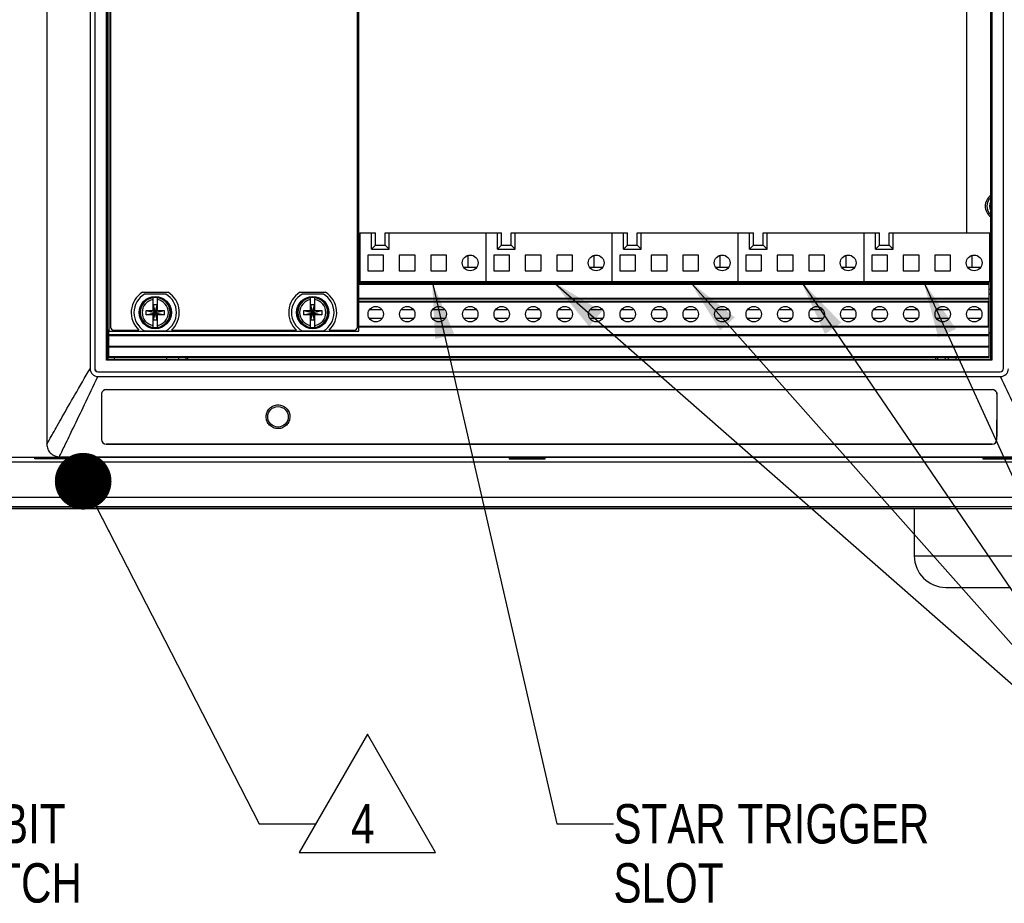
# Model space of a CAD drawing. Header units: inches. Extents: x 0 to 34, y 0 to 22.
# Tile 16 of 43: x 5.4 to 8.5, y 11.5 to 14.3. Entities that reach past the tile are written whole.
import ezdxf

# ---------------------------------------------------------------- set-up
doc = ezdxf.new("R2010")
doc.units = ezdxf.units.IN
doc.header["$LTSCALE"] = 1.87
doc.header["$MEASUREMENT"] = 0
doc.layers.get('0').update_dxf_attribs({"linetype": 'CONTINUOUS'})
for name, color, linetype in [('02___PRT_ALL_AXES', 7, 'CONTINUOUS'), ('3_ALL_AXES', 7, 'CONTINUOUS'), ('DETAIL', 7, 'CONTINUOUS')]:
    doc.layers.add(name, color=color, linetype=linetype)
doc.styles.get("Standard").update_dxf_attribs({"font": 'txt', "width": 0.8})
doc.dimstyles.get("Standard").update_dxf_attribs({"dimtxt": 0.125, "dimasz": 0.18, "dimexe": 0.18, "dimexo": 0.0625, "dimgap": 0.09, "dimtad": 0, "dimtih": 1, "dimtoh": 1, "dimdec": 3, "dimzin": 4, "dimdsep": 46, "dimtxsty": 'STANDARD', "dimblk": '_FILLED', "dimblk1": '_FILLED', "dimblk2": '_FILLED', "dimcen": 0.09, "dimadec": 0, "dimazin": 0, "dimtol": 1, "dimtp": 0.01, "dimtm": 0.01, "dimtfac": 1, "dimtdec": 3, "dimtofl": 0, "dimtmove": 0, "dimatfit": 3, "dimldrblk": '_FILLED', "dimfxl": 1, "dimtolj": 1, "dimtzin": 4, "dimarcsym": 0})

# ---------------------------------------------------------------- blocks, each defined once
blk = doc.blocks.new('_FILLED')
at = {"color": 0, "linetype": 'BYBLOCK'}
blk.add_solid([(0, 0), (-1, 0.174), (-1, -0.174)], dxfattribs=at)
blk = doc.blocks.new('FLAG_TRIANGLE_BL12', base_point=(6.4399, 11.8112))
at = {"layer": 'DETAIL', "color": 2, "linetype": 'CONTINUOUS'}
for p, q in [((6.5037, 11.9985), (6.2874, 11.6239)), ((6.72, 11.6239), (6.5037, 11.9985)), ((6.1599, 11.7147), (6.3399, 11.7147)), ((6.2874, 11.6239), (6.72, 11.6239))]:
    blk.add_line(p, q, dxfattribs=at)
at = {"layer": 'DETAIL', "color": 2, "linetype": 'CONTINUOUS', "width": 0.8}
blk.add_text('4', height=0.125, dxfattribs=at).set_placement((6.452, 11.6522))

msp = doc.modelspace()

# ---------------------------------------------------------------- linework, layer by layer
at = {"color": 7, "linetype": 'CONTINUOUS'}
for p, q in [((5.48605, 15.99543), (5.48605, 12.91893)), ((5.62355, 15.92043), (5.62355, 13.15843)), ((5.63813, 15.92036), (5.63813, 13.1585)), ((5.63839, 15.92009), (5.63839, 13.15876)), ((8.52272, 13.15876), (8.52272, 15.92009)), ((8.52298, 13.1585), (8.52298, 15.92036)), ((5.67522, 13.18559), (5.67522, 15.89327)), ((5.67805, 15.89043), (5.67805, 13.18843)), ((8.48305, 13.18843), (8.48305, 15.89043)), ((8.48589, 15.89327), (8.48589, 13.18559)), ((5.6883, 15.79395), (5.6883, 13.29045)), ((6.4723, 13.29045), (6.4723, 15.79395)), ((6.48005, 13.58948), (6.52905, 13.58948)), ((6.48005, 13.58948), (6.48005, 13.43495)), ((6.51655, 13.53761), (6.51655, 13.58948)), ((6.52905, 13.55011), (6.52905, 13.58948)), ((6.56005, 13.58948), (6.92905, 13.58948)), ((6.56005, 13.55011), (6.56005, 13.58948)), ((6.57255, 13.53761), (6.57255, 13.58948)), ((6.88005, 13.58948), (6.88005, 13.43495)), ((6.91655, 13.53761), (6.91655, 13.58948)), ((6.92905, 13.55011), (6.92905, 13.58948)), ((6.96005, 13.58948), (7.32905, 13.58948)), ((6.96005, 13.55011), (6.96005, 13.58948)), ((6.97255, 13.53761), (6.97255, 13.58948)), ((7.28005, 13.58948), (7.28005, 13.43495)), ((7.31655, 13.53761), (7.31655, 13.58948)), ((7.32905, 13.55011), (7.32905, 13.58948)), ((7.36005, 13.58948), (7.72905, 13.58948)), ((7.36005, 13.55011), (7.36005, 13.58948)), ((7.37255, 13.53761), (7.37255, 13.58948)), ((7.68005, 13.58948), (7.68005, 13.43495)), ((7.71655, 13.53761), (7.71655, 13.58948)), ((7.72905, 13.55011), (7.72905, 13.58948)), ((7.76005, 13.58948), (8.12905, 13.58948)), ((7.76005, 13.55011), (7.76005, 13.58948)), ((7.77255, 13.53761), (7.77255, 13.58948)), ((8.08005, 13.58948), (8.08005, 13.43495)), ((8.11655, 13.53761), (8.11655, 13.58948)), ((8.12905, 13.55011), (8.12905, 13.58948)), ((8.16005, 13.58948), (8.48005, 13.58948)), ((8.16005, 13.55011), (8.16005, 13.58948)), ((8.17255, 13.53761), (8.17255, 13.58948)), ((8.48005, 13.43495), (8.48005, 13.58948)), ((6.52905, 13.55011), (6.51655, 13.53761)), ((6.51655, 13.53761), (6.57255, 13.53761)), ((6.52905, 13.55011), (6.56005, 13.55011)), ((6.56005, 13.55011), (6.57255, 13.53761)), ((6.92905, 13.55011), (6.91655, 13.53761)), ((6.91655, 13.53761), (6.97255, 13.53761)), ((6.92905, 13.55011), (6.96005, 13.55011)), ((6.96005, 13.55011), (6.97255, 13.53761)), ((7.32905, 13.55011), (7.31655, 13.53761)), ((7.31655, 13.53761), (7.37255, 13.53761)), ((7.32905, 13.55011), (7.36005, 13.55011)), ((7.36005, 13.55011), (7.37255, 13.53761)), ((7.72905, 13.55011), (7.71655, 13.53761)), ((7.71655, 13.53761), (7.77255, 13.53761)), ((7.72905, 13.55011), (7.76005, 13.55011)), ((7.76005, 13.55011), (7.77255, 13.53761)), ((8.12905, 13.55011), (8.11655, 13.53761)), ((8.11655, 13.53761), (8.17255, 13.53761)), ((8.12905, 13.55011), (8.16005, 13.55011)), ((8.16005, 13.55011), (8.17255, 13.53761)), ((6.55505, 13.51895), (6.50505, 13.51895)), ((6.50505, 13.51895), (6.50505, 13.46895)), ((6.55505, 13.46895), (6.55505, 13.51895)), ((6.65505, 13.51895), (6.60505, 13.51895)), ((6.60505, 13.51895), (6.60505, 13.46895)), ((6.65505, 13.46895), (6.65505, 13.51895)), ((6.75505, 13.51895), (6.70505, 13.51895)), ((6.70505, 13.51895), (6.70505, 13.46895)), ((6.75505, 13.46895), (6.75505, 13.51895)), ((6.82405, 13.47995), (6.82405, 13.51797)), ((6.95505, 13.51895), (6.90505, 13.51895)), ((6.90505, 13.51895), (6.90505, 13.46895)), ((6.95505, 13.46895), (6.95505, 13.51895)), ((7.05505, 13.51895), (7.00505, 13.51895)), ((7.00505, 13.51895), (7.00505, 13.46895)), ((7.05505, 13.46895), (7.05505, 13.51895)), ((7.15505, 13.51895), (7.10505, 13.51895)), ((7.10505, 13.51895), (7.10505, 13.46895)), ((7.15505, 13.46895), (7.15505, 13.51895)), ((7.22405, 13.47995), (7.22405, 13.51797)), ((7.35505, 13.51895), (7.30505, 13.51895)), ((7.30505, 13.51895), (7.30505, 13.46895)), ((7.35505, 13.46895), (7.35505, 13.51895)), ((7.45505, 13.51895), (7.40505, 13.51895)), ((7.40505, 13.51895), (7.40505, 13.46895)), ((7.45505, 13.46895), (7.45505, 13.51895)), ((7.55505, 13.51895), (7.50505, 13.51895)), ((7.50505, 13.51895), (7.50505, 13.46895)), ((7.55505, 13.46895), (7.55505, 13.51895)), ((7.62405, 13.47995), (7.62405, 13.51797)), ((7.75505, 13.51895), (7.70505, 13.51895)), ((7.70505, 13.51895), (7.70505, 13.46895)), ((7.75505, 13.46895), (7.75505, 13.51895)), ((7.85505, 13.51895), (7.80505, 13.51895)), ((7.80505, 13.51895), (7.80505, 13.46895)), ((7.85505, 13.46895), (7.85505, 13.51895)), ((7.95505, 13.51895), (7.90505, 13.51895)), ((7.90505, 13.51895), (7.90505, 13.46895)), ((7.95505, 13.46895), (7.95505, 13.51895)), ((8.02405, 13.47995), (8.02405, 13.51797)), ((8.15505, 13.51895), (8.10505, 13.51895)), ((8.10505, 13.51895), (8.10505, 13.46895)), ((8.15505, 13.46895), (8.15505, 13.51895)), ((8.25505, 13.51895), (8.20505, 13.51895)), ((8.20505, 13.51895), (8.20505, 13.46895)), ((8.25505, 13.46895), (8.25505, 13.51895)), ((8.35505, 13.51895), (8.30505, 13.51895)), ((8.30505, 13.51895), (8.30505, 13.46895)), ((8.35505, 13.46895), (8.35505, 13.51895)), ((8.42405, 13.47995), (8.42405, 13.51797)), ((6.80971, 13.47995), (6.8504, 13.47995)), ((7.20971, 13.47995), (7.2504, 13.47995)), ((7.60971, 13.47995), (7.6504, 13.47995)), ((8.00971, 13.47995), (8.0504, 13.47995)), ((8.40971, 13.47995), (8.4504, 13.47995)), ((6.50505, 13.46895), (6.55505, 13.46895)), ((6.60505, 13.46895), (6.65505, 13.46895)), ((6.70505, 13.46895), (6.75505, 13.46895)), ((6.90505, 13.46895), (6.95505, 13.46895)), ((7.00505, 13.46895), (7.05505, 13.46895)), ((7.10505, 13.46895), (7.15505, 13.46895)), ((7.30505, 13.46895), (7.35505, 13.46895)), ((7.40505, 13.46895), (7.45505, 13.46895)), ((7.50505, 13.46895), (7.55505, 13.46895)), ((7.70505, 13.46895), (7.75505, 13.46895)), ((7.80505, 13.46895), (7.85505, 13.46895)), ((7.90505, 13.46895), (7.95505, 13.46895)), ((8.10505, 13.46895), (8.15505, 13.46895)), ((8.20505, 13.46895), (8.25505, 13.46895)), ((8.30505, 13.46895), (8.35505, 13.46895)), ((6.4768, 13.43495), (8.4778, 13.43495)), ((6.4768, 13.43245), (8.4778, 13.43245)), ((6.4768, 13.42895), (8.4778, 13.42895)), ((6.4768, 13.42645), (8.4778, 13.42645)), ((8.4778, 13.19395), (8.4778, 13.43495)), ((8.4778, 13.41095), (8.48305, 13.41095)), ((5.78964, 13.40095), (5.87097, 13.40095)), ((5.86398, 13.39495), (5.79663, 13.39495)), ((5.82341, 13.34231), (5.82341, 13.38378)), ((5.83719, 13.34231), (5.83719, 13.38378)), ((6.28964, 13.40095), (6.37097, 13.40095)), ((6.36398, 13.39495), (6.29663, 13.39495)), ((6.32341, 13.34231), (6.32341, 13.38378)), ((6.33719, 13.34231), (6.33719, 13.38378)), ((8.4778, 13.38095), (6.4768, 13.38095)), ((8.4778, 13.37845), (6.4768, 13.37845)), ((8.4778, 13.39595), (8.48305, 13.39595)), ((5.83616, 13.36071), (5.82445, 13.36071)), ((5.83616, 13.31219), (5.82445, 13.36071)), ((5.82445, 13.36071), (5.82445, 13.34231)), ((5.82445, 13.31219), (5.83616, 13.36071)), ((5.83616, 13.34231), (5.83616, 13.36071)), ((6.33616, 13.36071), (6.32445, 13.36071)), ((6.33616, 13.31219), (6.32445, 13.36071)), ((6.32445, 13.36071), (6.32445, 13.34231)), ((6.32445, 13.31219), (6.33616, 13.36071)), ((6.33616, 13.34231), (6.33616, 13.36071)), ((6.4768, 13.3727), (8.4778, 13.3727)), ((6.4768, 13.3702), (8.4778, 13.3702)), ((8.47405, 13.3702), (8.47405, 13.2927)), ((5.80176, 13.34334), (5.85885, 13.32956)), ((5.80176, 13.32956), (5.85885, 13.34334)), ((5.80176, 13.34334), (5.82341, 13.34334)), ((5.80176, 13.32956), (5.80176, 13.34334)), ((5.82341, 13.32956), (5.80176, 13.32956)), ((5.82341, 13.34231), (5.82445, 13.34231)), ((5.82341, 13.3306), (5.82445, 13.3306)), ((5.82341, 13.28913), (5.82341, 13.3306)), ((5.83616, 13.3306), (5.82445, 13.34231)), ((5.82445, 13.3306), (5.83616, 13.34231)), ((5.82445, 13.3306), (5.82445, 13.31219)), ((5.83719, 13.34231), (5.83616, 13.34231)), ((5.83719, 13.3306), (5.83616, 13.3306)), ((5.83616, 13.31219), (5.83616, 13.3306)), ((5.83719, 13.34334), (5.85885, 13.34334)), ((5.83719, 13.28913), (5.83719, 13.3306)), ((5.85885, 13.32956), (5.83719, 13.32956)), ((5.85885, 13.34334), (5.85885, 13.32956)), ((6.30176, 13.32956), (6.35885, 13.34334)), ((6.30176, 13.34334), (6.32341, 13.34334)), ((6.30176, 13.34334), (6.35885, 13.32956)), ((6.30176, 13.32956), (6.30176, 13.34334)), ((6.32341, 13.32956), (6.30176, 13.32956)), ((6.32341, 13.34231), (6.32445, 13.34231)), ((6.32341, 13.3306), (6.32445, 13.3306)), ((6.32341, 13.28913), (6.32341, 13.3306)), ((6.33616, 13.3306), (6.32445, 13.34231)), ((6.32445, 13.3306), (6.33616, 13.34231)), ((6.32445, 13.3306), (6.32445, 13.31219)), ((6.33719, 13.34231), (6.33616, 13.34231)), ((6.33719, 13.3306), (6.33616, 13.3306)), ((6.33616, 13.31219), (6.33616, 13.3306)), ((6.33719, 13.34334), (6.35885, 13.34334)), ((6.33719, 13.28913), (6.33719, 13.3306)), ((6.35885, 13.32956), (6.33719, 13.32956)), ((6.35885, 13.34334), (6.35885, 13.32956)), ((6.55046, 13.3452), (6.51015, 13.3452)), ((6.55046, 13.3177), (6.51015, 13.3177)), ((6.65046, 13.3452), (6.61015, 13.3452)), ((6.65046, 13.3177), (6.61015, 13.3177)), ((6.75046, 13.3452), (6.71015, 13.3452)), ((6.75046, 13.3177), (6.71015, 13.3177)), ((6.85046, 13.3452), (6.81015, 13.3452)), ((6.85046, 13.3177), (6.81015, 13.3177)), ((6.95046, 13.3452), (6.91015, 13.3452)), ((6.95046, 13.3177), (6.91015, 13.3177)), ((7.05046, 13.3452), (7.01015, 13.3452)), ((7.05046, 13.3177), (7.01015, 13.3177)), ((7.15046, 13.3452), (7.11015, 13.3452)), ((7.15046, 13.3177), (7.11015, 13.3177)), ((7.25046, 13.3452), (7.21015, 13.3452)), ((7.25046, 13.3177), (7.21015, 13.3177)), ((7.35046, 13.3452), (7.31015, 13.3452)), ((7.35046, 13.3177), (7.31015, 13.3177)), ((7.45046, 13.3452), (7.41015, 13.3452)), ((7.45046, 13.3177), (7.41015, 13.3177)), ((7.55046, 13.3452), (7.51015, 13.3452)), ((7.55046, 13.3177), (7.51015, 13.3177)), ((7.65046, 13.3452), (7.61015, 13.3452)), ((7.65046, 13.3177), (7.61015, 13.3177)), ((7.75046, 13.3452), (7.71015, 13.3452)), ((7.75046, 13.3177), (7.71015, 13.3177)), ((7.85046, 13.3452), (7.81015, 13.3452)), ((7.85046, 13.3177), (7.81015, 13.3177)), ((7.95046, 13.3452), (7.91015, 13.3452)), ((7.95046, 13.3177), (7.91015, 13.3177)), ((8.05046, 13.3452), (8.01015, 13.3452)), ((8.05046, 13.3177), (8.01015, 13.3177)), ((8.15046, 13.3452), (8.11015, 13.3452)), ((8.15046, 13.3177), (8.11015, 13.3177)), ((8.25046, 13.3452), (8.21015, 13.3452)), ((8.25046, 13.3177), (8.21015, 13.3177)), ((8.35046, 13.3452), (8.31015, 13.3452)), ((8.35046, 13.3177), (8.31015, 13.3177)), ((8.45046, 13.3452), (8.41015, 13.3452)), ((8.45046, 13.3177), (8.41015, 13.3177)), ((8.4778, 13.3452), (8.47405, 13.3452)), ((8.4778, 13.3177), (8.47405, 13.3177)), ((5.83616, 13.31219), (5.82445, 13.31219)), ((6.33616, 13.31219), (6.32445, 13.31219)), ((8.4778, 13.2927), (6.4768, 13.2927)), ((8.4778, 13.2902), (6.4768, 13.2902)), ((5.6828, 13.26429), (5.6828, 13.28193)), ((5.6828, 13.26645), (8.4778, 13.26645)), ((5.6828, 13.26395), (8.4778, 13.26395)), ((5.6828, 13.19395), (5.6828, 13.26395)), ((5.6983, 13.28045), (5.77855, 13.28045)), ((5.79663, 13.27795), (5.86398, 13.27795)), ((5.88205, 13.28045), (6.27855, 13.28045)), ((6.29663, 13.27795), (6.36398, 13.27795)), ((6.38205, 13.28045), (6.4623, 13.28045)), ((8.48305, 13.27095), (8.4778, 13.27095)), ((8.4778, 13.22895), (5.6828, 13.22895)), ((8.4778, 13.22645), (5.6828, 13.22645)), ((8.4778, 13.19645), (5.6828, 13.19645)), ((8.4778, 13.19395), (5.6828, 13.19395)), ((5.90495, 13.18843), (5.90495, 13.19395)), ((5.93395, 13.18843), (5.93395, 13.19395)), ((8.30865, 13.18843), (8.30865, 13.19395)), ((8.33766, 13.19395), (8.33766, 13.18843)), ((8.34766, 13.19395), (8.34766, 13.18843)), ((5.67805, 13.18843), (5.67522, 13.18559)), ((8.48589, 13.18559), (5.67522, 13.18559)), ((5.67805, 13.18843), (8.48305, 13.18843)), ((8.48589, 13.18559), (8.48305, 13.18843)), ((5.62382, 13.15843), (5.62355, 13.15843)), ((5.63839, 13.15876), (5.63813, 13.1585)), ((5.64839, 13.14877), (5.64813, 13.1485)), ((5.64813, 13.1485), (8.51298, 13.1485)), ((5.64839, 13.14877), (8.51272, 13.14877)), ((5.64855, 13.13369), (5.64855, 13.13343)), ((5.64855, 13.13343), (8.51355, 13.13343)), ((8.51272, 13.14877), (8.51298, 13.1485)), ((8.51355, 13.13369), (8.51355, 13.13343)), ((8.52272, 13.15876), (8.52298, 13.1585)), ((5.65927, 13.0765), (5.65945, 13.0765)), ((5.6748, 13.09205), (5.6748, 13.09187)), ((5.6748, 13.09205), (8.4873, 13.09205)), ((5.6748, 13.09187), (8.4873, 13.09187)), ((8.4873, 13.09187), (8.4873, 13.09205)), ((8.50266, 13.0765), (8.50284, 13.0765)), ((5.65983, 12.934), (5.65965, 12.934)), ((5.6748, 12.91907), (8.4873, 12.91907)), ((5.6748, 12.91907), (5.6748, 12.9189)), ((8.4873, 12.91891), (5.6748, 12.91891)), ((8.4873, 12.9189), (8.4873, 12.91907)), ((8.50246, 12.934), (8.50228, 12.934)), ((5.52605, 12.87893), (8.63605, 12.87893)), ((3.7735, 12.8775), (8.74261, 12.8775)), ((8.74261, 12.86195), (3.7735, 12.86195)), ((8.73727, 12.86208), (3.77884, 12.86208)), ((5.44811, 12.87243), (5.44811, 12.87737)), ((5.44968, 12.874), (5.44811, 12.87243)), ((5.562, 12.87243), (5.44811, 12.87243)), ((5.44964, 12.87417), (5.4569, 12.87562)), ((5.44968, 12.874), (5.44968, 12.87737)), ((5.4569, 12.87562), (5.55321, 12.87562)), ((5.45714, 12.8771), (5.46527, 12.87575)), ((5.54583, 12.87575), (5.46527, 12.87575)), ((5.54583, 12.87575), (5.55299, 12.87694)), ((5.56047, 12.87417), (5.55321, 12.87562)), ((5.56043, 12.87737), (5.56043, 12.874)), ((5.56043, 12.874), (5.562, 12.87243)), ((5.562, 12.87737), (5.562, 12.87243)), ((6.95411, 12.87737), (6.95411, 12.87243)), ((6.95568, 12.874), (6.95411, 12.87243)), ((6.95411, 12.87243), (7.068, 12.87243)), ((6.95564, 12.87417), (6.9629, 12.87562)), ((6.95568, 12.87737), (6.95568, 12.874)), ((7.05921, 12.87562), (6.9629, 12.87562)), ((6.96312, 12.87694), (6.97027, 12.87575)), ((6.97027, 12.87575), (7.05083, 12.87575)), ((7.05083, 12.87575), (7.05896, 12.8771)), ((7.06647, 12.87417), (7.05921, 12.87562)), ((7.06643, 12.874), (7.06643, 12.87737)), ((7.06643, 12.874), (7.068, 12.87243)), ((7.068, 12.87243), (7.068, 12.87737)), ((8.45711, 12.87737), (8.45711, 12.87243)), ((8.45868, 12.874), (8.45711, 12.87243)), ((8.45711, 12.87243), (8.57188, 12.87243)), ((8.45864, 12.87417), (8.4659, 12.87562)), ((8.45868, 12.87737), (8.45868, 12.874)), ((8.4659, 12.87562), (8.56221, 12.87562)), ((8.46612, 12.87694), (8.47327, 12.87575)), ((8.55383, 12.87575), (8.47327, 12.87575)), ((8.74295, 12.74999), (3.77316, 12.74999)), ((3.76804, 12.71493), (8.74807, 12.71493)), ((8.74295, 12.72005), (3.77316, 12.72005))]:
    msp.add_line(p, q, dxfattribs=at)
at = {"color": 3, "linetype": 'CONTINUOUS'}
for p, q in [((8.40555, 15.48992), (8.40555, 13.58948)), ((8.48005, 13.45995), (8.48305, 13.45995)), ((8.4778, 13.43495), (8.48305, 13.43495)), ((5.92895, 13.18843), (5.92895, 13.19395)), ((8.31366, 13.19395), (8.31366, 13.18843)), ((8.37166, 13.19395), (8.37166, 13.18843)), ((8.35465, 12.7147), (4.16146, 12.7147))]:
    msp.add_line(p, q, dxfattribs=at)
at = {"color": 7, "linetype": 'CONTINUOUS', "true_color": 0x262626}
for p, q in [((5.68148, 13.23148), (5.68137, 13.22898)), ((5.68163, 13.23493), (5.68148, 13.23148)), ((5.68035, 13.19942), (5.68033, 13.19867))]:
    msp.add_line(p, q, dxfattribs=at)
at = {"color": 7, "linetype": 'CONTINUOUS'}
for centre, radius in [((6.83005, 13.49395), 0.025), ((7.23005, 13.49395), 0.025), ((7.63005, 13.49395), 0.025), ((8.03005, 13.49395), 0.025), ((8.43005, 13.49395), 0.025), ((5.8303, 13.33645), 0.05125), ((5.8303, 13.33645), 0.04902), ((6.3303, 13.33645), 0.05125), ((6.3303, 13.33645), 0.04902), ((6.5303, 13.33145), 0.0245), ((6.6303, 13.33145), 0.0245), ((6.7303, 13.33145), 0.0245), ((6.8303, 13.33145), 0.0245), ((6.9303, 13.33145), 0.0245), ((7.0303, 13.33145), 0.0245), ((7.1303, 13.33145), 0.0245), ((7.2303, 13.33145), 0.0245), ((7.3303, 13.33145), 0.0245), ((7.4303, 13.33145), 0.0245), ((7.5303, 13.33145), 0.0245), ((7.6303, 13.33145), 0.0245), ((7.7303, 13.33145), 0.0245), ((7.8303, 13.33145), 0.0245), ((7.9303, 13.33145), 0.0245), ((8.0303, 13.33145), 0.0245), ((8.1303, 13.33145), 0.0245), ((8.2303, 13.33145), 0.0245), ((8.3303, 13.33145), 0.0245), ((8.4303, 13.33145), 0.0245)]:
    msp.add_circle(centre, radius, dxfattribs=at)
for centre, radius, start, end in [((8.50655, 13.67395), 0.03618, 130.65874, 229.34126), ((8.50655, 13.67395), 0.028, 147.36541, 212.63459), ((5.8303, 13.33645), 0.07625, 122.23133, 227.25876), ((5.8303, 13.33645), 0.0675, 119.92643, 240.07357), ((5.8303, 13.33645), 0.04737, 98.36374, 261.63626), ((5.8303, 13.33645), 0.04782, 81.71661, 98.28339), ((5.8303, 13.33645), 0.04737, 278.36374, 81.63626), ((5.8303, 13.33645), 0.0675, 299.92643, 60.07357), ((5.8303, 13.33645), 0.07625, 312.74124, 57.76867), ((6.3303, 13.33645), 0.07625, 122.23133, 227.25876), ((6.3303, 13.33645), 0.0675, 119.92643, 240.07357), ((6.3303, 13.33645), 0.04737, 98.36374, 261.63626), ((6.3303, 13.33645), 0.04782, 81.71661, 98.28339), ((6.3303, 13.33645), 0.04737, 278.36374, 81.63626), ((6.3303, 13.33645), 0.0675, 299.92643, 60.07357), ((6.3303, 13.33645), 0.07625, 312.74124, 57.76867), ((5.8303, 13.33645), 0.0416, 99.53359, 260.46641), ((5.8303, 13.33645), 0.0416, 279.53359, 80.46641), ((6.3303, 13.33645), 0.0416, 99.53359, 260.46641), ((6.3303, 13.33645), 0.0416, 279.53359, 80.46641), ((5.6983, 13.29045), 0.01, 180, 270), ((5.8303, 13.33645), 0.04782, 261.71661, 278.28339), ((6.3303, 13.33645), 0.04782, 261.71661, 278.28339), ((6.4623, 13.29045), 0.01, 270, 360), ((5.64855, 13.15843), 0.025, 180, 270), ((8.51355, 13.15843), 0.025, 270, 360), ((5.6748, 13.07652), 0.01553, 89.99483, 180.06793), ((69.21459, 13.17254), 63.55539, 180.086585, 180.2150505), ((5.6748, 13.07652), 0.01535, 89.99483, 180.06876), ((69.78743, 13.17542), 64.12805, 180.0883862, 180.2157046), ((8.48731, 13.07652), 0.01553, 359.93208, 90.00517), ((8.48731, 13.07652), 0.01535, 359.93124, 90.00517), ((-55.62532, 13.17542), 64.12805, 359.7842954, 359.9116138), ((-46.2383, 13.14934), 54.74118, 359.774607, 359.923758), ((5.6748, 12.93405), 0.01516, 180.20486, 269.99821), ((5.6748, 12.93405), 0.01498, 180.20456, 269.99784), ((8.4873, 12.93405), 0.01516, 270.00172, 359.79517), ((8.4873, 12.93405), 0.01498, 270.00215, 359.79543)]:
    msp.add_arc(centre, radius, start, end, dxfattribs=at)
at = {"color": 7, "linetype": 'CONTINUOUS', "true_color": 0x262626}
for centre, radius, start, end in [((8.04282, 13.12505), 2.36374, 176.89021, 177.05689), ((7.13209, 13.16395), 1.45217, 177.64274, 178.60028), ((7.58895, 13.14664), 1.90936, 177.52814, 177.68741), ((7.86171, 13.13429), 2.1824, 177.05517, 177.35694), ((6.61349, 13.17607), 0.93343, 179.0355, 179.24327), ((6.74057, 13.17386), 1.06052, 178.65962, 179.03183), ((7.51565, 13.03384), 1.8221, 174.96127, 175.13339), ((7.60887, 13.20598), 1.74306, 180.39562, 180.57711)]:
    msp.add_arc(centre, radius, start, end, dxfattribs=at)
at = {"color": 7, "linetype": 'CONTINUOUS'}
for centre, major_axis, start_param, end_param in [((5.64813, 13.15851), (0.00707, 0.00707), -3.9268385, -2.3563468), ((5.64839, 13.15877), (-0.00707, -0.00707), -0.7852459, 0.7852459), ((8.51272, 13.15877), (0.00707, -0.00707), -0.7852459, 0.7852459), ((8.51298, 13.15851), (0.00707, -0.00707), -0.7852459, 0.7852459)]:
    msp.add_ellipse(centre, major_axis=major_axis, ratio=0.9996955, start_param=start_param, end_param=end_param, dxfattribs=at)
for points, knots in [([(5.48605, 12.91893), (5.4889, 12.92376), (5.49542, 12.9351), (5.50644, 12.95453), (5.52004, 12.97864), (5.54306, 13.01936), (5.57761, 13.07992), (5.6072, 13.1307), (5.62355, 13.15843)], [0, 0, 0, 0, 0.0608631, 0.1420907, 0.242664, 0.3615618, 0.6502473, 1, 1, 1, 1]), ([(5.52605, 12.87893), (5.52852, 12.8841), (5.53432, 12.89616), (5.54913, 12.92681), (5.57331, 12.97676), (5.60839, 13.04952), (5.63437, 13.10372), (5.64855, 13.13343)], [0, 0, 0, 0, 0.0608593, 0.1420947, 0.3615935, 0.6502952, 1, 1, 1, 1]), ([(8.63605, 12.87893), (8.63359, 12.8841), (8.62779, 12.89616), (8.61297, 12.92681), (8.5888, 12.97676), (8.55372, 13.04952), (8.52774, 13.10372), (8.51355, 13.13343)], [0, 0, 0, 0, 0.0608593, 0.1420947, 0.3615935, 0.6502952, 1, 1, 1, 1]), ([(6.18234, 13.00575), (6.18233, 13.01063), (6.18425, 13.02054), (6.19259, 13.0331), (6.20517, 13.04156), (6.22005, 13.04454), (6.23494, 13.04156), (6.24751, 13.0331), (6.25585, 13.02054), (6.25778, 13.01063), (6.25777, 13.00575)], [0, 0, 0, 0, 0.1243136, 0.249131, 0.3744377, 0.5000002, 0.6255626, 0.7508696, 0.8756866, 1, 1, 1, 1]), ([(6.25777, 13.00575), (6.25775, 13.00088), (6.25579, 12.99103), (6.24744, 12.97854), (6.23491, 12.97013), (6.22005, 12.96716), (6.2052, 12.97013), (6.19266, 12.97854), (6.18432, 12.99103), (6.18236, 13.00088), (6.18234, 13.00575)], [0, 0, 0, 0, 0.1243604, 0.2489403, 0.3741869, 0.5000002, 0.6258134, 0.7510602, 0.8756398, 1, 1, 1, 1]), ([(5.48605, 12.91893), (5.48605, 12.91645), (5.48662, 12.91135), (5.48964, 12.90134), (5.49694, 12.88975), (5.50853, 12.88248), (5.51851, 12.87949), (5.52359, 12.87893), (5.52605, 12.87893)], [0, 0, 0, 0, 0.119053, 0.2444918, 0.5008531, 0.7567608, 0.8816802, 1, 1, 1, 1])]:
    msp.add_open_spline(points, degree=3, knots=knots, dxfattribs=at)
at = {"layer": '02___PRT_ALL_AXES', "color": 7, "linetype": 'CONTINUOUS'}
for p, q in [((5.6838, 13.27695), (5.6838, 15.80745)), ((6.4768, 13.27695), (6.4768, 15.80745)), ((5.67805, 13.28193), (5.6838, 13.28193)), ((5.6838, 13.27695), (6.4768, 13.27695))]:
    msp.add_line(p, q, dxfattribs=at)
msp.add_circle((6.22005, 13.00575), 0.0325, dxfattribs=at)
at = {"layer": '02___PRT_ALL_AXES', "color": 3, "linetype": 'CONTINUOUS'}
msp.add_arc((8.50655, 13.67395), 0.0415, 124.94309, 235.05691, dxfattribs=at)
at = {"layer": '3_ALL_AXES', "color": 7, "linetype": 'CONTINUOUS'}
for p, q in [((8.2398, 12.7147), (8.2398, 12.5647)), ((8.35465, 12.7147), (8.53146, 12.7147)), ((8.2398, 12.5647), (8.6463, 12.5647)), ((8.3398, 12.4647), (8.5463, 12.4647))]:
    msp.add_line(p, q, dxfattribs=at)
msp.add_arc((8.3398, 12.5647), 0.1, 180, 270, dxfattribs=at)

# ---------------------------------------------------------------- block references
at = {"layer": 'DETAIL', "color": 2, "linetype": 'CONTINUOUS'}
msp.add_blockref('FLAG_TRIANGLE_BL12', (6.43995, 11.81122), dxfattribs=at)

# ---------------------------------------------------------------- texts
at = {"layer": 'DETAIL', "color": 2, "linetype": 'CONTINUOUS', "char_height": 0.125, "attachment_point": 1, "line_spacing_factor": 0.9}
for s, insert, width in [('INHIBIT\\PSWITCH', (5.07008, 11.7772), 0.7), ('STAR TRIGGER\\PSLOT', (7.2849, 11.7772), 1.2)]:
    msp.add_mtext(s, dxfattribs=dict(at, insert=insert, width=width))

# ---------------------------------------------------------------- leaders
at = {"layer": 'DETAIL', "color": 2, "linetype": 'CONTINUOUS'}
for points, override in [([(6.70925, 13.43495), (7.1049, 11.7147), (7.2849, 11.7147)], {"dimtad": 0}), ([(7.09231, 13.43495), (9.05413, 11.7147), (9.23413, 11.7147)], {"dimtad": 0}), ([(7.52736, 13.43495), (9.05413, 11.7147), (9.23413, 11.7147)], {"dimtad": 0}), ([(7.88068, 13.43495), (9.05413, 11.7147), (9.23413, 11.7147)], {"dimtad": 0}), ([(8.26926, 13.43495), (9.05413, 11.7147), (9.23413, 11.7147)], {"dimtad": 0}), ([(5.60152, 12.80139), (6.15987, 11.7147)], {"dimtad": 0, "dimldrblk": 'DOT'})]:
    msp.add_leader(points, dimstyle='STANDARD', override=override, dxfattribs=at)

doc.saveas('drawing.dxf')
